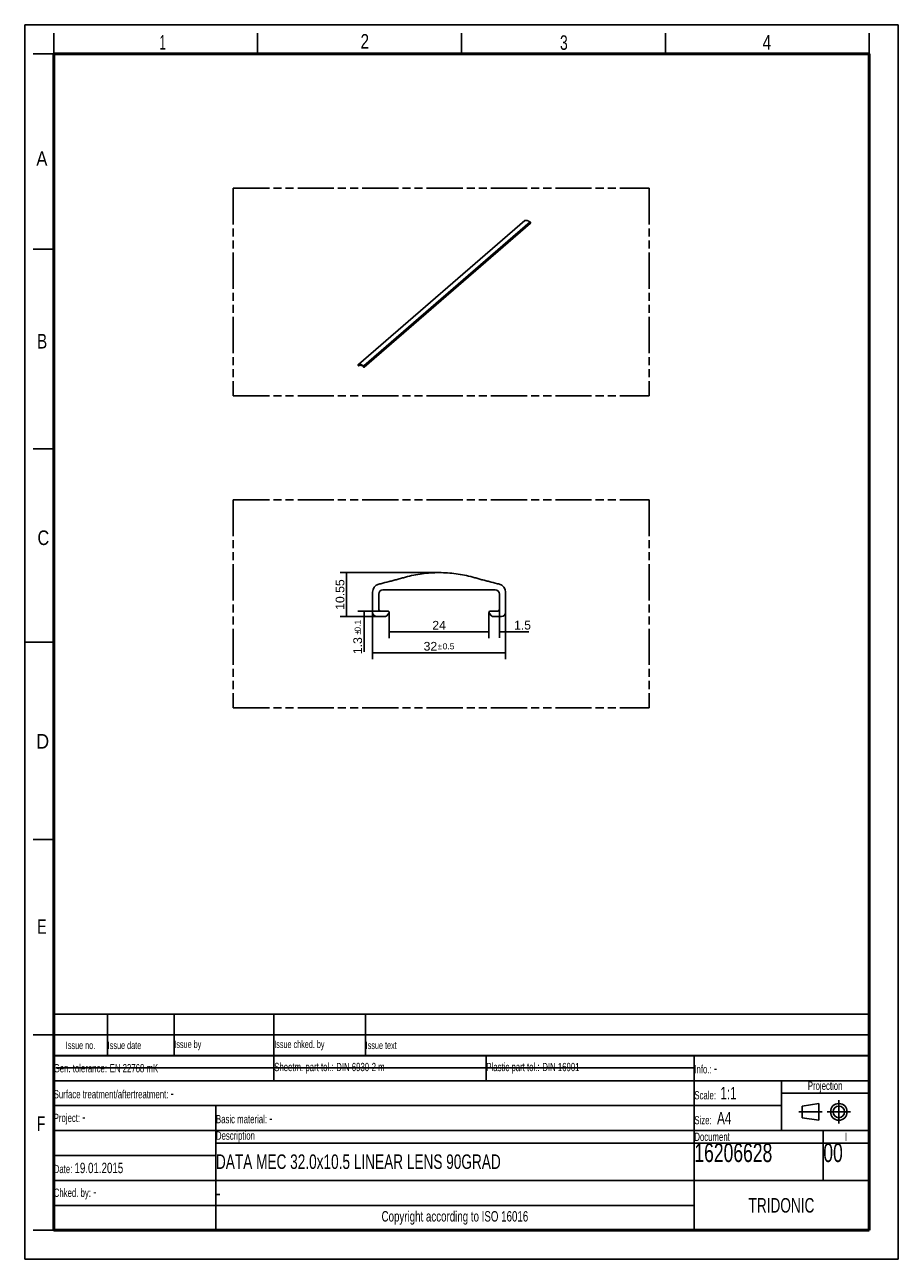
# Model space of a CAD drawing. Header units: millimetres. Extents: x 0 to 210, y 0 to 297.
import ezdxf
from ezdxf.enums import TextEntityAlignment as Align

# ---------------------------------------------------------------- set-up
doc = ezdxf.new("R2010")
doc.units = ezdxf.units.MM
doc.header["$LTSCALE"] = 19.36
doc.linetypes.add('CENTER', pattern=[0.6, 0.375, -0.075, 0.075, -0.075])
doc.linetypes.add('PHANTOM', pattern=[0.8, 0.45, -0.05, 0.1, -0.05, 0.1, -0.05])
doc.layers.get('0').update_dxf_attribs({"linetype": 'CONTINUOUS'})
for name, color, linetype in [('DEFAULT_1', 7, 'CENTER'), ('DEFAULT_3', 7, 'PHANTOM'), ('Z_DIM_2D', 7, 'CONTINUOUS')]:
    doc.layers.add(name, color=color, linetype=linetype)
doc.styles.get("Standard").update_dxf_attribs({"font": 'txt', "width": 0.7})
doc.styles.add('TEXTSTYLE_2', font='txt', dxfattribs={"width": 0.75})
doc.styles.add('TEXTSTYLE_3', font='helveticaneueltw1g-ltcn.otf')
doc.styles.add('TEXTSTYLE_4', font='gdt', dxfattribs={"width": 0.7})
doc.dimstyles.new('DIMSTYLE_1', dxfattribs={"dimtxt": 2.1, "dimasz": 3.5, "dimexe": 1.5, "dimexo": 0, "dimgap": 0.525, "dimtad": 1, "dimdec": 3, "dimdsep": 46, "dimtxsty": 'TEXTSTYLE_3', "dimcen": 0.09, "dimclrt": 5, "dimadec": 0, "dimazin": 0, "dimtp": 0.2, "dimtm": 0.2, "dimtfac": 1, "dimtdec": 3, "dimtofl": 0, "dimtmove": 0, "dimatfit": 3, "dimfxl": 0, "dimtolj": 1, "dimarcsym": 0})
doc.dimstyles.new('DIMSTYLE_2', dxfattribs={"dimtxt": 2.1, "dimasz": 3.5, "dimexe": 1.5, "dimexo": 0, "dimgap": 0.525, "dimtad": 1, "dimdec": 3, "dimdsep": 46, "dimtxsty": 'TEXTSTYLE_3', "dimcen": 0.09, "dimclrt": 5, "dimadec": 0, "dimazin": 0, "dimtol": 1, "dimtp": 0.5, "dimtm": 0.5, "dimtfac": 1, "dimtdec": 3, "dimtofl": 0, "dimtmove": 0, "dimatfit": 3, "dimfxl": 0, "dimtolj": 1, "dimarcsym": 0})
doc.dimstyles.new('DIMSTYLE_3', dxfattribs={"dimtxt": 2.1, "dimasz": 3.5, "dimexe": 1.5, "dimexo": 0, "dimgap": 0.525, "dimtad": 1, "dimdec": 3, "dimdsep": 46, "dimtxsty": 'TEXTSTYLE_3', "dimcen": 0.09, "dimclrt": 5, "dimadec": 0, "dimazin": 0, "dimtol": 1, "dimtp": 0.1, "dimtm": 0.1, "dimtfac": 1, "dimtdec": 3, "dimtofl": 0, "dimtmove": 0, "dimatfit": 3, "dimfxl": 0, "dimtolj": 1, "dimarcsym": 0})
doc.dimstyles.new('DIMSTYLE_4', dxfattribs={"dimtxt": 2.1, "dimasz": 3.5, "dimexe": 1.5, "dimexo": 0, "dimgap": 0.525, "dimtad": 1, "dimdec": 3, "dimdsep": 46, "dimtxsty": 'TEXTSTYLE_3', "dimcen": 0.09, "dimclrt": 5, "dimadec": 0, "dimazin": 0, "dimtp": 0.1, "dimtm": 0.1, "dimtfac": 1, "dimtdec": 3, "dimtofl": 0, "dimtmove": 0, "dimatfit": 3, "dimfxl": 0, "dimtolj": 1, "dimarcsym": 0})
doc.dimstyles.new('DIMSTYLE_5', dxfattribs={"dimtxt": 2.1, "dimasz": 3.5, "dimexe": 1.5, "dimexo": 0, "dimgap": 0.525, "dimtad": 1, "dimdsep": 46, "dimtxsty": 'TEXTSTYLE_3', "dimcen": 0.09, "dimclrt": 5, "dimadec": 0, "dimazin": 0, "dimtp": 0.2, "dimtm": 0.2, "dimtfac": 1, "dimtofl": 0, "dimtmove": 0, "dimatfit": 3, "dimfxl": 0, "dimtolj": 1, "dimarcsym": 0})

# ---------------------------------------------------------------- blocks, each defined once
blk = doc.blocks.new('SYMBOL_2_BL0', base_point=(192.31, 35.47))
at = {"color": 2, "linetype": 'Continuous'}
for p, q in [((186.91, 36.87), (190.91, 37.47)), ((186.91, 34.07), (186.91, 36.87)), ((190.91, 37.47), (190.91, 33.47)), ((190.91, 33.47), (186.91, 34.07))]:
    blk.add_line(p, q, dxfattribs=at)
for radius in [2, 1.4]:
    blk.add_circle((195.71, 35.47), radius, dxfattribs=at)
at = {"layer": 'DEFAULT_1', "color": 2, "linetype": 'CENTER'}
for p, q in [((195.71, 38.27), (195.71, 32.67)), ((191.71, 35.47), (186.11, 35.47)), ((192.91, 35.47), (198.5, 35.47))]:
    blk.add_line(p, q, dxfattribs=at)
blk = doc.blocks.new('*D1')
at = {"layer": 'Z_DIM_2D', "color": 2, "linetype": 'Continuous'}
for p, q in [((87.61, 155.63), (87.61, 149.45)), ((111.61, 155.63), (111.61, 149.45)), ((87.61, 150.95), (99.61, 150.95)), ((111.61, 150.95), (99.61, 150.95))]:
    blk.add_line(p, q, dxfattribs=at)
at = {"layer": 'Z_DIM_2D', "color": 5, "linetype": 'Continuous', "style": 'TEXTSTYLE_3'}
blk.add_text('24', height=2.1, dxfattribs=at).set_placement((99.61, 151.47), align=Align.CENTER)
blk = doc.blocks.new('_NONE')
blk = doc.blocks.new('*D2')
at = {"layer": 'Z_DIM_2D', "color": 2, "linetype": 'Continuous'}
for p, q in [((83.61, 155.63), (83.61, 144.39)), ((115.61, 155.63), (115.61, 144.39)), ((83.61, 145.89), (99.61, 145.89)), ((115.61, 145.89), (99.61, 145.89))]:
    blk.add_line(p, q, dxfattribs=at)
at = {"layer": 'Z_DIM_2D', "color": 5, "linetype": 'Continuous'}
for s, height, style, p in [('32', 2.1, 'TEXTSTYLE_3', (97.52, 146.42)), ('`', 1.47, 'TEXTSTYLE_4', (99.79, 146.73)), ('0.5', 1.47, 'TEXTSTYLE_3', (101.88, 146.73))]:
    blk.add_text(s, height=height, dxfattribs=dict(at, style=style)).set_placement(p, align=Align.CENTER)
blk = doc.blocks.new('*D3')
at = {"layer": 'Z_DIM_2D', "color": 2, "linetype": 'Continuous'}
for p, q in [((85.51, 155.93), (80.11, 155.93)), ((84.61, 154.63), (80.11, 154.63)), ((81.61, 155.93), (81.61, 155.28)), ((81.61, 154.63), (81.61, 155.28)), ((81.61, 155.28), (81.61, 146.14))]:
    blk.add_line(p, q, dxfattribs=at)
at = {"layer": 'Z_DIM_2D', "color": 5, "linetype": 'Continuous'}
for s, height, style, p in [('0.1', 1.47, 'TEXTSTYLE_3', (80.77, 153.85)), ('1.3', 2.1, 'TEXTSTYLE_3', (81.09, 149.66)), ('`', 1.47, 'TEXTSTYLE_4', (80.77, 151.38))]:
    blk.add_text(s, height=height, rotation=90, dxfattribs=dict(at, style=style)).set_placement(p, align=Align.RIGHT)
blk = doc.blocks.new('*D4')
at = {"layer": 'Z_DIM_2D', "color": 2, "linetype": 'Continuous'}
for p, q in [((114.11, 156.33), (114.11, 149.48)), ((115.61, 155.63), (115.61, 149.48)), ((114.11, 150.98), (114.86, 150.98)), ((115.61, 150.98), (114.86, 150.98)), ((114.86, 150.98), (121.16, 150.98))]:
    blk.add_line(p, q, dxfattribs=at)
at = {"layer": 'Z_DIM_2D', "color": 5, "linetype": 'Continuous', "style": 'TEXTSTYLE_3'}
blk.add_text('1.5', height=2.1, dxfattribs=at).set_placement((117.63, 151.5))
blk = doc.blocks.new('*D5')
at = {"layer": 'Z_DIM_2D', "color": 2, "linetype": 'Continuous'}
for p, q in [((99.61, 165.19), (75.87, 165.19)), ((77.37, 165.19), (77.37, 159.91)), ((77.37, 154.63), (77.37, 159.91)), ((84.61, 154.63), (75.87, 154.63))]:
    blk.add_line(p, q, dxfattribs=at)
at = {"layer": 'Z_DIM_2D', "color": 5, "linetype": 'Continuous', "style": 'TEXTSTYLE_3'}
blk.add_text('10.55', height=2.1, rotation=90, dxfattribs=at).set_placement((76.84, 159.91), align=Align.CENTER)
blk = doc.blocks.new('*T7')
at = {"color": 0, "linetype": 'ByBlock', "lineweight": -2}
for p, q in [((0, 42), (196, 42)), ((0, 0), (0, 42)), ((53, 36), (53, 42)), ((104, 36), (104, 42)), ((154, 0), (154, 42)), ((196, 0), (196, 42)), ((0, 36), (196, 36)), ((175, 24), (175, 36)), ((175, 33), (196, 33)), ((0, 30), (175, 30)), ((39, 0), (39, 30)), ((0, 24), (196, 24)), ((185, 12), (185, 24)), ((39, 21), (196, 21)), ((0, 18), (39, 18)), ((0, 12), (196, 12)), ((0, 6), (154, 6)), ((0, 0), (196, 0))]:
    blk.add_line(p, q, dxfattribs=at)
at = {"color": 5, "linetype": 'Continuous'}
for s, insert, char_height, width, attachment_point in [('Gen. tolerance:\\H2.5; \\H2.0;EN 22768 mK', (0.06, 39), 2, 52.88, 4), ('Sheetm. part tol.:\\H2.5; \\H2.0;DIN 6930-2 m', (53.06, 39), 2, 50.88, 4), ('Plastic part tol.:\\H2.5; \\H2.0;DIN 16901', (104.06, 39), 2, 49.88, 4), ('Info.: \\H2.5;-', (154.06, 39), 2, 41.88, 4), ('Projection', (185.5, 34.5), 2, 20.88, 5), ('Surface treatment/aftertreatment: \\H2.5;-', (0.06, 33), 2, 153.88, 4), ('Scale:  \\H3.0;1:1', (154.06, 33), 2, 20.88, 4), ('Project: \\H2.5;-', (0.06, 27), 2, 38.88, 4), ('Basic material: \\H2.5;-', (39.06, 27), 2, 114.88, 4), ('Size: \\H3.0; A4', (154.06, 27), 2, 20.88, 4), ('Description', (39.06, 22.5), 2, 114.88, 4), ('Document', (154.06, 22.5), 2, 30.88, 4), ('16206628', (154.06, 20.94), 4.5, 30.88, 1), ('00', (185.06, 20.94), 4.5, 10.88, 1), ('I', (190.5, 22.5), 2, 10.88, 5), ('Date: \\H2.5;19.01.2015', (0.06, 15), 2, 38.88, 4), ('Chked. by: \\H2.5;-', (0.06, 9), 2, 38.88, 4), ('TRIDONIC', (175, 6), 3.5, 41.88, 5), ('Copyright according to ISO 16016', (96.5, 3), 2.5, 114.88, 5)]:
    blk.add_mtext(s, dxfattribs=dict(at, insert=insert, char_height=char_height, width=width, attachment_point=attachment_point))
at = {"color": 7, "linetype": 'Continuous', "char_height": 3.5, "width": 114.88, "attachment_point": 4}
for s, insert in [('DATA MEC 32.0x10.5 LINEAR LENS 90GRAD', (39.06, 16.5)), ('-', (39.06, 9))]:
    blk.add_mtext(s, dxfattribs=dict(at, insert=insert))
blk = doc.blocks.new('*T8')
at = {"color": 0, "linetype": 'ByBlock', "lineweight": -2}
for p, q in [((0, 10), (196, 10)), ((0, 0), (0, 10)), ((13, 0), (13, 10)), ((29, 0), (29, 10)), ((53, 0), (53, 10)), ((75, 0), (75, 10)), ((196, 0), (196, 10)), ((0, 5), (196, 5)), ((0, 0), (196, 0))]:
    blk.add_line(p, q, dxfattribs=at)
at = {"color": 5, "linetype": 'Continuous', "char_height": 1.8}
for s, insert, width, attachment_point in [('Issue no.', (6.5, 2.5), 12.88, 5), ('Issue date ', (13.06, 2.5), 15.88, 4), ('Issue by ', (29.06, 2.5), 23.88, 4), ('Issue chked. by', (53.06, 2.5), 21.88, 4), ('Issue text ', (75.06, 2.5), 120.88, 4)]:
    blk.add_mtext(s, dxfattribs=dict(at, insert=insert, width=width, attachment_point=attachment_point))

msp = doc.modelspace()

# ---------------------------------------------------------------- linework, layer by layer
at = {"color": 2, "linetype": 'Continuous'}
for p, q in [((0, 0), (0, 297)), ((0, 297), (210, 297)), ((210, 0), (210, 297)), ((7, 290), (7, 295)), ((56, 290), (56, 295)), ((105, 290), (105, 295)), ((154, 290), (154, 295)), ((203, 290), (203, 295)), ((7, 290), (2, 290)), ((7, 243), (2, 243)), ((7, 195), (2, 195)), ((0, 148.5), (7, 148.5)), ((7, 101), (2, 101)), ((7, 54), (2, 54)), ((7, 7), (2, 7)), ((0, 0), (210, 0))]:
    msp.add_line(p, q, dxfattribs=at)
at = {"color": 7, "linetype": 'Continuous'}
for p, q in [((120.2092, 249.9132), (80.2092, 215.2722)), ((81.5631, 214.587), (121.5631, 249.228)), ((121.5737, 249.2533), (121.5737, 249.4626)), ((80.1881, 215.0123), (80.1881, 215.2216)), ((80.3233, 214.9299), (80.2314, 214.9565)), ((80.253, 215.0238), (80.253, 215.184)), ((80.3483, 214.979), (80.2703, 215.0015)), ((81.4654, 214.8773), (80.2963, 215.2148)), ((80.5712, 215.1355), (80.3364, 214.9321)), ((80.3371, 214.9328), (80.3364, 214.9321)), ((80.3586, 214.9552), (80.3371, 214.9328)), ((81.4247, 214.6189), (81.4031, 214.6537)), ((81.4037, 214.6698), (81.5087, 214.7608)), ((81.4135, 214.6715), (81.4914, 214.649)), ((81.5304, 214.5815), (81.4385, 214.608)), ((81.5087, 214.6613), (81.5087, 214.8215)), ((81.5737, 214.8216), (81.5737, 214.6123)), ((83.6142, 155.6346), (83.6142, 160.4689)), ((113.1142, 161.0346), (86.1142, 161.0346)), ((115.6142, 160.4689), (115.6142, 155.6346)), ((85.1142, 156.3346), (85.1142, 160.0346)), ((114.1142, 156.3346), (114.1142, 160.0346)), ((86.7368, 154.6346), (84.6142, 154.6346)), ((87.3142, 155.9346), (85.5142, 155.9346)), ((87.5538, 155.4541), (87.0563, 154.7939)), ((112.1721, 154.7939), (111.6746, 155.4541)), ((111.9142, 155.9346), (113.7142, 155.9346)), ((114.6142, 154.6346), (112.4915, 154.6346)), ((7.4681, 46.0424), (161.2681, 46.0424))]:
    msp.add_line(p, q, dxfattribs=at)
at = {"color": 9, "linetype": 'Continuous'}
for p, q in [((80.2538, 215.2867), (120.2538, 249.9277)), ((121.508, 249.5656), (81.508, 214.9246)), ((121.5737, 249.4626), (81.5737, 214.8216)), ((81.5737, 214.6123), (121.5737, 249.2533)), ((80.253, 215.184), (80.2901, 215.2162)), ((80.4293, 215.1765), (80.253, 215.0238)), ((80.2703, 215.0015), (80.4616, 215.1671)), ((80.3483, 214.979), (80.5395, 215.1446)), ((80.5679, 215.1364), (80.3586, 214.9552)), ((81.5087, 214.754), (81.4135, 214.6715)), ((81.5087, 214.664), (81.4914, 214.649))]:
    msp.add_line(p, q, dxfattribs=at)
at = {"color": 7, "linetype": 'Continuous'}
for points, const_width in [([(7, 7), (7, 290)], 0.7), ([(7, 290), (203, 290)], 0.7), ([(203, 7), (203, 290)], 0.7), ([(7, 49), (203, 49)], 0.5), ([(7, 7), (203, 7)], 0.7)]:
    msp.add_lwpolyline(points, dxfattribs=dict(at, const_width=const_width))
for centre, radius, start, end in [((85.6142, 160.4689), 2, 104.002842, 180), ((86.1142, 160.0346), 1, 90, 180), ((113.1142, 160.0346), 1, 0, 90), ((113.6142, 160.4689), 2, 0, 76.044233), ((84.6142, 155.6346), 1, 180, 270), ((85.5142, 156.3346), 0.4, 180, 270), ((86.7368, 155.0346), 0.4, 270, 323), ((87.3142, 155.6346), 0.3, 323, 90), ((111.9142, 155.6346), 0.3, 90, 217), ((112.4915, 155.0346), 0.4, 217, 270), ((113.7142, 156.3346), 0.4, 270, 360), ((114.6142, 155.6346), 1, 270, 360)]:
    msp.add_arc(centre, radius, start, end, dxfattribs=at)
for points, knots in [([(120.2092, 249.9132), (120.218, 249.9208), (120.2337, 249.9273), (120.2495, 249.9278), (120.2537, 249.9277)], [0, 0, 0, 0, 0.73461218, 1, 1, 1, 1]), ([(120.2537, 249.9277), (120.3054, 249.9256), (120.4086, 249.9213), (120.5649, 249.9234), (120.7234, 249.9061), (120.8834, 249.8694), (121.0433, 249.8132), (121.2005, 249.7389), (121.352, 249.6492), (121.4561, 249.5935), (121.508, 249.5656)], [0, 0, 0, 0, 0.11677653, 0.23303186, 0.35221445, 0.47549796, 0.602825, 0.73375528, 0.86706563, 1, 1, 1, 1]), ([(121.508, 249.5656), (121.527, 249.5554), (121.559, 249.5252), (121.5737, 249.4831), (121.5737, 249.4626)], [0, 0, 0, 0, 0.51352012, 1, 1, 1, 1]), ([(121.5737, 249.2533), (121.5737, 249.2508), (121.573, 249.2415), (121.5683, 249.2324), (121.5631, 249.228)], [0, 0, 0, 0, 0.26962229, 1, 1, 1, 1]), ([(80.1881, 215.2216), (80.1881, 215.2266), (80.1895, 215.2451), (80.1989, 215.2633), (80.2092, 215.2722)], [0, 0, 0, 0, 0.26962278, 1, 1, 1, 1]), ([(80.2314, 214.9565), (80.2194, 214.9599), (80.1981, 214.9755), (80.1881, 215.0001), (80.1881, 215.0123)], [0, 0, 0, 0, 0.50591334, 1, 1, 1, 1]), ([(80.2092, 215.2722), (80.218, 215.2798), (80.2337, 215.2863), (80.2495, 215.2868), (80.2537, 215.2867)], [0, 0, 0, 0, 0.73461215, 1, 1, 1, 1]), ([(80.2636, 215.2093), (80.2584, 215.2049), (80.2538, 215.1958), (80.253, 215.1865), (80.253, 215.184)], [0, 0, 0, 0, 0.73037785, 1, 1, 1, 1]), ([(80.2537, 215.2867), (80.3054, 215.2846), (80.4086, 215.2802), (80.5649, 215.2823), (80.7234, 215.2651), (80.8834, 215.2284), (81.0433, 215.1721), (81.2005, 215.0979), (81.352, 215.0082), (81.4561, 214.9525), (81.508, 214.9246)], [0, 0, 0, 0, 0.11677653, 0.23303186, 0.35221445, 0.47549796, 0.602825, 0.73375529, 0.86706563, 1, 1, 1, 1]), ([(80.2963, 215.2148), (80.2933, 215.2157), (80.2822, 215.2179), (80.2698, 215.2147), (80.2636, 215.2093)], [0, 0, 0, 0, 0.275607, 1, 1, 1, 1]), ([(81.5087, 214.8215), (81.5087, 214.8337), (81.4987, 214.8583), (81.4774, 214.8739), (81.4654, 214.8773)], [0, 0, 0, 0, 0.49408678, 1, 1, 1, 1]), ([(81.508, 214.9246), (81.527, 214.9144), (81.559, 214.8842), (81.5737, 214.8421), (81.5737, 214.8216)], [0, 0, 0, 0, 0.51352012, 1, 1, 1, 1]), ([(81.5631, 214.587), (81.5611, 214.5852), (81.5514, 214.579), (81.5387, 214.5791), (81.5304, 214.5815)], [0, 0, 0, 0, 0.23666059, 1, 1, 1, 1]), ([(81.5737, 214.6123), (81.5737, 214.6097), (81.573, 214.6005), (81.5683, 214.5914), (81.5631, 214.587)], [0, 0, 0, 0, 0.26962229, 1, 1, 1, 1]), ([(85.1302, 162.4094), (85.2867, 162.4483), (86.1047, 162.6521), (87.2524, 162.9425), (88.5711, 163.2892), (89.5583, 163.5563), (90.5426, 163.8338), (91.8535, 164.2093), (93.5147, 164.5954), (95.5327, 164.9348), (97.5688, 165.1402), (99.6142, 165.2092), (101.6595, 165.1402), (103.6957, 164.9348), (105.7136, 164.5954), (107.3748, 164.2093), (108.6857, 163.8338), (109.67, 163.5563), (110.6572, 163.2892), (111.9759, 162.9425), (113.1231, 162.6522), (113.9406, 162.4486), (114.0965, 162.4098)], [0, 0, 0, 0, 0.01633857, 0.08543702, 0.11998625, 0.15453548, 0.18908471, 0.22363393, 0.29273239, 0.36183085, 0.4309293, 0.50002776, 0.56912621, 0.63822467, 0.70732313, 0.77642158, 0.81097081, 0.84552004, 0.88006926, 0.91461849, 0.98371695, 1, 1, 1, 1])]:
    msp.add_open_spline(points, degree=3, knots=knots, dxfattribs=at)
for points in [[(80.253, 215.0238), (80.253, 215.0144), (80.2613, 215.0041), (80.2703, 215.0015)], [(80.3324, 214.9299), (80.3295, 214.9289), (80.3262, 214.9291), (80.3233, 214.9299)], [(80.3364, 214.9321), (80.3352, 214.9311), (80.3338, 214.9304), (80.3324, 214.9299)], [(80.3483, 214.979), (80.3551, 214.977), (80.3613, 214.9693), (80.3613, 214.9623)], [(80.3613, 214.9623), (80.3613, 214.96), (80.3604, 214.9566), (80.3582, 214.9563)], [(81.4031, 214.6537), (81.4017, 214.6559), (81.3999, 214.6593), (81.4014, 214.6615)], [(81.4005, 214.6623), (81.4005, 214.665), (81.4016, 214.668), (81.4037, 214.6698)], [(81.4037, 214.6698), (81.4062, 214.672), (81.4103, 214.6724), (81.4135, 214.6715)], [(81.4385, 214.608), (81.4328, 214.6096), (81.4277, 214.6139), (81.4247, 214.6189)], [(81.4914, 214.649), (81.4957, 214.6478), (81.5012, 214.6483), (81.5045, 214.6512)], [(81.5045, 214.6512), (81.5073, 214.6536), (81.5087, 214.6577), (81.5087, 214.6613)]]:
    msp.add_open_spline(points, degree=3, dxfattribs=at)
at = {"layer": 'DEFAULT_3', "color": 91, "linetype": 'PHANTOM', "true_color": 0x80ff80}
for p, q in [((50.1286, 257.68), (50.1286, 207.68)), ((50.1286, 257.68), (150.1286, 257.68)), ((150.1286, 257.68), (150.1286, 207.68)), ((50.1286, 207.68), (150.1286, 207.68)), ((50.1286, 182.68), (50.1286, 132.68)), ((50.1286, 182.68), (150.1286, 182.68)), ((150.1286, 182.68), (150.1286, 132.68)), ((50.1286, 132.68), (150.1286, 132.68))]:
    msp.add_line(p, q, dxfattribs=at)

# ---------------------------------------------------------------- block references
for name, p in [('*T8', (6.9136, 48.9602)), ('*T7', (6.9135, 6.9601))]:
    msp.add_blockref(name, p)
at = {"color": 2, "linetype": 'Continuous'}
msp.add_blockref('SYMBOL_2_BL0', (192.3051, 35.4697), dxfattribs=at)

# ---------------------------------------------------------------- texts
at = {"color": 5, "linetype": 'Continuous', "style": 'TEXTSTYLE_2'}
for s, width, p in [('1', 0.571429, (32.414, 291.0005)), ('2', 0.785714, (80.7314, 291.2396)), ('3', 0.714286, (128.6839, 290.9429)), ('4', 0.785714, (177.3831, 290.9911)), ('A', 0.857143, (2.7873, 263.0481)), ('B', 0.785714, (2.9587, 219.0995)), ('C', 0.833333, (3.0702, 171.8336)), ('D', 0.904762, (2.8073, 122.8572)), ('E', 0.714286, (3.0025, 78.3025)), ('F', 0.714286, (2.9222, 30.897))]:
    msp.add_text(s, height=3.5, dxfattribs=dict(at, width=width)).set_placement(p)

# ---------------------------------------------------------------- dimensions: what is measured, and where the dimension line sits
at = {"layer": 'Z_DIM_2D', "color": 2, "linetype": 'Continuous'}
for base, p1, p2, angle, dimstyle, picture, middle in [((77.3659, 165.1862), (84.6142, 154.6346), (99.6142, 165.1862), 90, 'DIMSTYLE_5', '*D5', (77.3659, 159.9104)), ((81.6137, 154.6346), (85.5142, 155.9346), (84.6142, 154.6346), 270, 'DIMSTYLE_3', '*D3', (81.6137, 149.9916))]:
    dim = msp.add_linear_dim(base=base, p1=p1, p2=p2, angle=angle, dimstyle=dimstyle, override={"dimblk1": 'NONE', "dimblk2": 'NONE', "dimsah": 1}, dxfattribs=at)
    dim.commit()
    dim.dimension.update_dxf_attribs({"geometry": picture, "text_midpoint": middle, "dimtype": 160})
for base, p1, p2, dimstyle, picture, middle in [((115.6142, 145.8925), (83.6142, 155.6346), (115.6142, 155.6346), 'DIMSTYLE_2', '*D2', (99.6142, 145.8925)), ((111.6142, 150.9487), (87.6142, 155.6346), (111.6142, 155.6346), 'DIMSTYLE_1', '*D1', (99.6142, 150.9487)), ((115.6142, 150.9779), (114.1142, 156.3346), (115.6142, 155.6346), 'DIMSTYLE_4', '*D4', (119.3958, 150.9779))]:
    dim = msp.add_linear_dim(base=base, p1=p1, p2=p2, dimstyle=dimstyle, override={"dimblk1": 'NONE', "dimblk2": 'NONE', "dimsah": 1}, dxfattribs=at)
    dim.commit()
    dim.dimension.update_dxf_attribs({"geometry": picture, "text_midpoint": middle, "dimtype": 160})

doc.saveas('drawing.dxf')
